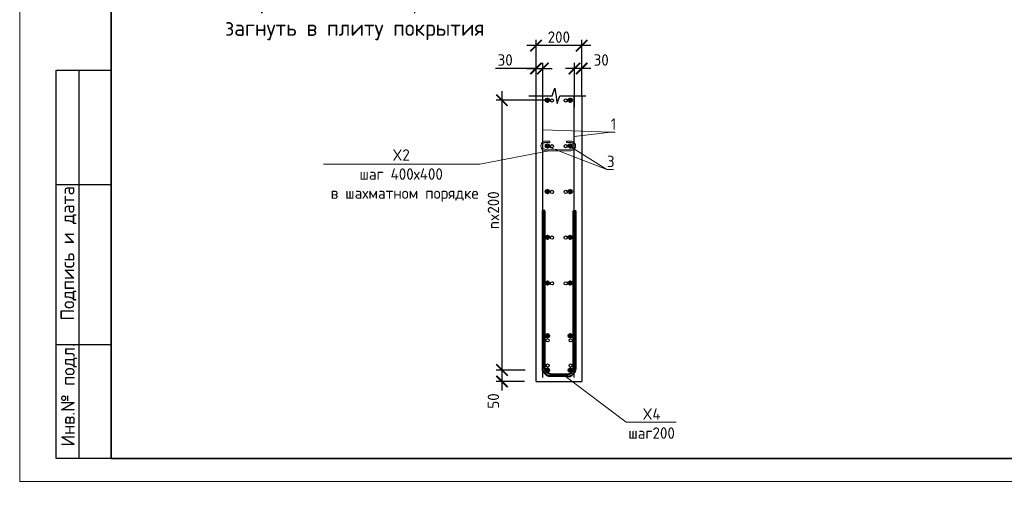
# Model space of a CAD drawing. Header units: millimetres. Extents: x 247266 to 730847, y -636031 to 10052.
# Tile 70 of 256: x 450479 to 472041, y -331769 to -321142. Entities that reach past the tile are written whole.
import ezdxf
from ezdxf.enums import TextEntityAlignment as Align

# ---------------------------------------------------------------- set-up
doc = ezdxf.new("R2010")
doc.units = ezdxf.units.MM
for name, color, linetype, lineweight in [('0.35 ___', 7, 'Continuous', 35), ('0.4 ___', 7, 'Continuous', 40), ('Арм_хомуты', 7, 'Continuous', 18), ('Арм_шпильки', 7, 'Continuous', 18), ('Арматура', 7, 'Continuous', 40), ('Надписи', 7, 'Continuous', 18), ('подоснова', 7, 'Continuous', 5), ('Текст', 7, 'Continuous', 25), ('ТОНКИЕ', 7, 'Continuous', 9)]:
    doc.layers.add(name, color=color, linetype=linetype, lineweight=lineweight)
doc.layers.add('РАЗМЕРЫ', color=7, linetype='Continuous')
doc.layers.add('ТОЛСТЫЕ_ОСНОВНЫЕ', color=7, linetype='Continuous')
doc.styles.add('GOST 2.304', font='CS_Gost2304.shx')
doc.styles.add('GOST-2.304_Type-B', font='GOST_Common.ttf')
doc.styles.add('style1', font='GOST_Common.ttf', dxfattribs={"height": 500})
doc.dimstyles.new('СПДС', dxfattribs={"dimscale": 100, "dimtxt": 2.5, "dimasz": 2.5, "dimexe": 1.25, "dimexo": 0, "dimtad": 1, "dimdec": 0, "dimtxsty": 'GOST-2.304_Type-B', "dimblk": 'ARCHTICK', "dimcen": 2.5, "dimdle": 2, "dimadec": 0, "dimazin": 2, "dimtfac": 0.75, "dimtdec": 0, "dimtmove": 1, "dimatfit": 3, "dimfxl": 1, "dimtolj": 1, "dimarcsym": 1})

# ---------------------------------------------------------------- blocks, each defined once
blk = doc.blocks.new('_ArchTick')
at = {"color": 0, "linetype": 'ByBlock', "const_width": 0.15}
blk.add_lwpolyline([(-0.5, -0.5), (0.5, 0.5)], dxfattribs=at)
blk = doc.blocks.new('*D1077')
at = {"color": 0, "lineweight": -2}
for p, q in [((455722, -316063), (455722, -314563)), ((455722, -314763), (455847, -314763)), ((455722, -315863), (455847, -315863))]:
    blk.add_line(p, q, dxfattribs=at)
at = {"layer": 'DEFPOINTS', "color": 0, "ltscale": 100}
for p in [(455722, -314763), (455722, -314763), (455722, -315863)]:
    blk.add_point(p, dxfattribs=at)
at = {"color": 0, "lineweight": -2, "ltscale": 100, "xscale": 250, "yscale": 250, "zscale": 250}
for p, rotation in [((455722, -314763), 90), ((455722, -315863), 270)]:
    blk.add_blockref('_ArchTick', p, dxfattribs=dict(at, rotation=rotation))
at = {"color": 0, "lineweight": 0, "ltscale": 100, "insert": (455497, -315313), "char_height": 250, "width": 83333.33, "attachment_point": 5, "rotation": 90, "style": 'GOST-2.304_Type-B'}
blk.add_mtext('\\A1;1100', dxfattribs=at)
blk = doc.blocks.new('*D1078')
at = {"color": 0, "lineweight": -2}
for p, q in [((455722, -314963), (455722, -311563)), ((455722, -311763), (455847, -311763)), ((455722, -314763), (455847, -314763))]:
    blk.add_line(p, q, dxfattribs=at)
at = {"layer": 'DEFPOINTS', "color": 0, "ltscale": 100}
for p in [(455722, -311763), (455722, -311763), (455722, -314763)]:
    blk.add_point(p, dxfattribs=at)
at = {"color": 0, "lineweight": -2, "ltscale": 100, "xscale": 250, "yscale": 250, "zscale": 250}
for p, rotation in [((455722, -311763), 90), ((455722, -314763), 270)]:
    blk.add_blockref('_ArchTick', p, dxfattribs=dict(at, rotation=rotation))
at = {"color": 0, "lineweight": 0, "ltscale": 100, "insert": (455497, -313288), "char_height": 250, "width": 83333.33, "attachment_point": 5, "rotation": 90, "style": 'GOST-2.304_Type-B'}
blk.add_mtext('\\A1;3000', dxfattribs=at)
blk = doc.blocks.new('*D1079')
at = {"color": 0, "lineweight": -2}
for p, q in [((455722, -311963), (455722, -308463)), ((455298, -308663), (455847, -308663)), ((455722, -311763), (455847, -311763))]:
    blk.add_line(p, q, dxfattribs=at)
at = {"layer": 'DEFPOINTS', "color": 0, "ltscale": 100}
for p in [(455298, -308663), (455722, -308663), (455722, -311763)]:
    blk.add_point(p, dxfattribs=at)
at = {"color": 0, "lineweight": -2, "ltscale": 100, "xscale": 250, "yscale": 250, "zscale": 250}
for p, rotation in [((455722, -308663), 90), ((455722, -311763), 270)]:
    blk.add_blockref('_ArchTick', p, dxfattribs=dict(at, rotation=rotation))
at = {"color": 0, "lineweight": 0, "ltscale": 100, "insert": (455497, -310213), "char_height": 250, "width": 83333.33, "attachment_point": 5, "rotation": 90, "style": 'GOST-2.304_Type-B'}
blk.add_mtext('\\A1;3100', dxfattribs=at)
blk = doc.blocks.new('*U3691')
at = {"layer": 'ТОЛСТЫЕ_ОСНОВНЫЕ'}
for p, q in [((8, 5), (8, 90)), ((8, 90), (20, 90)), ((13, 5), (13, 90)), ((8, 65), (20, 65)), ((8, 30), (20, 30)), ((20, 5), (8, 5))]:
    blk.add_line(p, q, dxfattribs=at)
at = {"layer": 'ТОЛСТЫЕ_ОСНОВНЫЕ', "lineweight": 35}
blk.add_lwpolyline([(20, 5), (415, 5), (415, 292), (20, 292)], close=True, dxfattribs=at)
at = {"layer": 'ТОНКИЕ'}
blk.add_lwpolyline([(0, 0), (420, 0), (420, 297), (0, 297)], close=True, dxfattribs=at)
at = {"layer": 'Текст', "style": 'style1'}
for s, p in [('Подпись и дата', (10.68, 49.93)), ('Инв.№ подл.', (10.79, 18.96))]:
    blk.add_text(s, height=3, rotation=90, dxfattribs=at).set_placement(p, align=Align.MIDDLE)
blk = doc.blocks.new('*D1718')
at = {"layer": 'DEFPOINTS', "color": 0, "ltscale": 100}
for p in [(461786, -321710), (461786, -322810), (462786, -322810)]:
    blk.add_point(p, dxfattribs=at)
at = {"layer": 'РАЗМЕРЫ', "color": 0, "lineweight": -2}
for p, q in [((462986, -321710), (461586, -321710)), ((461786, -322810), (461786, -321585)), ((462786, -322810), (462786, -321585))]:
    blk.add_line(p, q, dxfattribs=at)
at = {"layer": 'РАЗМЕРЫ', "color": 0, "lineweight": -2, "ltscale": 100, "xscale": 250, "yscale": 250, "zscale": 250, "rotation": 180}
blk.add_blockref('_ArchTick', (461786, -321710), dxfattribs=at)
at = {"layer": 'РАЗМЕРЫ', "color": 0, "lineweight": -2, "ltscale": 100, "xscale": 250, "yscale": 250, "zscale": 250}
blk.add_blockref('_ArchTick', (462786, -321710), dxfattribs=at)
at = {"layer": 'РАЗМЕРЫ', "color": 0, "lineweight": 0, "ltscale": 100, "insert": (462286, -321523), "char_height": 250, "attachment_point": 5, "style": 'GOST-2.304_Type-B'}
blk.add_mtext('\\A1;200', dxfattribs=at)
blk = doc.blocks.new('*D1719')
at = {"layer": 'DEFPOINTS', "color": 0, "ltscale": 100}
for p in [(462036, -322904), (461040, -328810), (461550, -328810)]:
    blk.add_point(p, dxfattribs=at)
at = {"layer": 'РАЗМЕРЫ', "color": 0, "lineweight": -2}
for p, q in [((461040, -322704), (461040, -329010)), ((462036, -322904), (460915, -322904)), ((461550, -328810), (460915, -328810))]:
    blk.add_line(p, q, dxfattribs=at)
at = {"layer": 'РАЗМЕРЫ', "color": 0, "lineweight": -2, "ltscale": 100, "xscale": 250, "yscale": 250, "zscale": 250}
for p, rotation in [((461040, -322904), 90), ((461040, -328810), 270)]:
    blk.add_blockref('_ArchTick', p, dxfattribs=dict(at, rotation=rotation))
at = {"layer": 'РАЗМЕРЫ', "color": 0, "lineweight": 0, "ltscale": 100, "insert": (460853, -325310), "char_height": 250, "attachment_point": 5, "rotation": 90, "style": 'GOST-2.304_Type-B'}
blk.add_mtext('\\A1;nx200', dxfattribs=at)
blk = doc.blocks.new('*D1720')
at = {"layer": 'DEFPOINTS', "color": 0, "ltscale": 100}
for p in [(461550, -328810), (461040, -329060), (461536, -329060)]:
    blk.add_point(p, dxfattribs=at)
at = {"layer": 'РАЗМЕРЫ', "color": 0, "lineweight": -2}
for p, q in [((461040, -328610), (461040, -329260)), ((461550, -328810), (460915, -328810)), ((461536, -329060), (460915, -329060))]:
    blk.add_line(p, q, dxfattribs=at)
at = {"layer": 'РАЗМЕРЫ', "color": 0, "lineweight": -2, "ltscale": 100, "xscale": 250, "yscale": 250, "zscale": 250}
for p, rotation in [((461040, -328810), 90), ((461040, -329060), 270)]:
    blk.add_blockref('_ArchTick', p, dxfattribs=dict(at, rotation=rotation))
at = {"layer": 'РАЗМЕРЫ', "color": 0, "lineweight": 0, "ltscale": 100, "insert": (460853, -329487), "char_height": 250, "attachment_point": 5, "rotation": 90, "style": 'GOST-2.304_Type-B'}
blk.add_mtext('\\A1;50', dxfattribs=at)
blk = doc.blocks.new('*D1721')
at = {"layer": 'DEFPOINTS', "color": 0, "ltscale": 100}
for p in [(462629, -322210), (462786, -322810), (462629, -323059)]:
    blk.add_point(p, dxfattribs=at)
at = {"layer": 'РАЗМЕРЫ', "color": 0, "lineweight": -2}
for p, q in [((462629, -323059), (462629, -322085)), ((462786, -322810), (462786, -322085)), ((462986, -322210), (462429, -322210))]:
    blk.add_line(p, q, dxfattribs=at)
at = {"layer": 'РАЗМЕРЫ', "color": 0, "lineweight": -2, "ltscale": 100, "xscale": 250, "yscale": 250, "zscale": 250, "rotation": 180}
blk.add_blockref('_ArchTick', (462629, -322210), dxfattribs=at)
at = {"layer": 'РАЗМЕРЫ', "color": 0, "lineweight": -2, "ltscale": 100, "xscale": 250, "yscale": 250, "zscale": 250}
blk.add_blockref('_ArchTick', (462786, -322210), dxfattribs=at)
at = {"layer": 'РАЗМЕРЫ', "color": 0, "lineweight": 0, "ltscale": 100, "insert": (463213, -322023), "char_height": 250, "attachment_point": 5, "style": 'GOST-2.304_Type-B'}
blk.add_mtext('\\A1;30', dxfattribs=at)
blk = doc.blocks.new('*D1722')
at = {"layer": 'DEFPOINTS', "color": 0, "ltscale": 100}
for p in [(461937, -322210), (461786, -323060), (461937, -323070)]:
    blk.add_point(p, dxfattribs=at)
at = {"layer": 'РАЗМЕРЫ', "color": 0, "lineweight": -2}
for p, q in [((461786, -323060), (461786, -322085)), ((461937, -323070), (461937, -322085)), ((461786, -322210), (460897, -322210)), ((461586, -322210), (462137, -322210))]:
    blk.add_line(p, q, dxfattribs=at)
at = {"layer": 'РАЗМЕРЫ', "color": 0, "lineweight": -2, "ltscale": 100, "xscale": 250, "yscale": 250, "zscale": 250, "rotation": 180}
blk.add_blockref('_ArchTick', (461786, -322210), dxfattribs=at)
at = {"layer": 'РАЗМЕРЫ', "color": 0, "lineweight": -2, "ltscale": 100, "xscale": 250, "yscale": 250, "zscale": 250}
blk.add_blockref('_ArchTick', (461937, -322210), dxfattribs=at)
at = {"layer": 'РАЗМЕРЫ', "color": 0, "lineweight": 0, "ltscale": 100, "insert": (461110, -322023), "char_height": 250, "attachment_point": 5, "style": 'GOST-2.304_Type-B'}
blk.add_mtext('\\A1;30', dxfattribs=at)
blk = doc.blocks.new('*U1515')
for p, q in [((-8, 0), (-7.1, 7.2)), ((-7.1, 7.2), (-4.3, 14)), ((-4.3, 14), (0.1, 19.8)), ((0.1, 19.8), (5.9, 24.3)), ((5.9, 24.3), (12.7, 27.1)), ((12.7, 27.1), (19.9, 28.1)), ((43.9, 28.1), (19.9, 28.1)), ((19.9, 20.1), (43.9, 20.1)), ((43.9, 20.1), (43.9, 28.1)), ((142.1, 28.4), (166.1, 28.5)), ((142.1, 20.4), (142.1, 28.4)), ((166.1, 20.5), (142.1, 20.4)), ((173.3, 27.6), (166.1, 28.5)), ((180.1, 24.8), (173.3, 27.6)), ((185.9, 20.3), (180.1, 24.8)), ((190.4, 14.6), (185.9, 20.3)), ((193.2, 7.8), (190.4, 14.6)), ((194.2, 0.6), (193.2, 7.8)), ((193.2, -6.7), (194.2, 0.6)), ((-7, -7.3), (-8, 0)), ((-4.2, -14), (-7, -7.3)), ((0.3, -19.8), (-4.2, -14)), ((6.1, -24.2), (0.3, -19.8)), ((12.8, -27), (6.1, -24.2)), ((20.1, -27.9), (12.8, -27)), ((20.1, -27.9), (166.3, -27.5)), ((166.3, -27.5), (173.5, -26.5)), ((173.5, -26.5), (180.2, -23.7)), ((180.2, -23.7), (186, -19.3)), ((186, -19.3), (190.5, -13.4)), ((190.5, -13.4), (193.2, -6.7))]:
    blk.add_line(p, q)
at = {"color": 0, "linetype": 'ByBlock', "lineweight": -2}
for p, q in [((0, 0), (0.7, 5.2)), ((0.7, 5.2), (2.6, 10)), ((2.6, 10), (5.8, 14.2)), ((5.8, 14.2), (9.9, 17.3)), ((9.9, 17.3), (14.8, 19.4)), ((14.8, 19.4), (19.9, 20.1)), ((171.3, 19.8), (166.1, 20.5)), ((176.1, 17.8), (171.3, 19.8)), ((180.3, 14.7), (176.1, 17.8)), ((183.5, 10.5), (180.3, 14.7)), ((185.5, 5.7), (183.5, 10.5)), ((186.2, 0.5), (185.5, 5.7)), ((185.5, -4.6), (186.2, 0.5)), ((0.7, -5.2), (0, 0)), ((2.7, -10), (0.7, -5.2)), ((5.9, -14.1), (2.7, -10)), ((10.1, -17.3), (5.9, -14.1)), ((14.9, -19.3), (10.1, -17.3)), ((20.1, -19.9), (14.9, -19.3)), ((20.1, -19.9), (166.2, -19.5)), ((166.2, -19.5), (171.4, -18.8)), ((171.4, -18.8), (176.2, -16.8)), ((176.2, -16.8), (180.4, -13.6)), ((180.4, -13.6), (183.5, -9.5)), ((183.5, -9.5), (185.5, -4.6))]:
    blk.add_line(p, q, dxfattribs=at)
at = {"style": 'GOST 2.304', "oblique": 15, "flags": 9}
for tag, p in [('ПОЗИЦИЯ', (118, -56.6)), ('ДИАМЕТР', (117.8, -62.2)), ('ДЛИНА', (118.1, -72.5)), ('КЛАСС', (118, -67.8)), ('МАССА', (118.7, -78.2))]:
    blk.add_attdef(tag, p, '', height=2.5, dxfattribs=at)
blk = doc.blocks.new('*U134')
at = {"color": 0, "linetype": 'ByBlock', "lineweight": -2}
for p, q in [((-72.3, 25), (-72.3, 714.4)), ((-62.3, 714.4), (-72.3, 714.4)), ((-62.3, 25), (-62.3, 714.4)), ((62.3, 25), (62.3, 714.4)), ((62.3, 714.4), (72.3, 714.4)), ((72.3, 25), (72.3, 714.4)), ((-71.1, 15.9), (-72.3, 25)), ((-67.6, 7.5), (-71.1, 15.9)), ((-62, 0.3), (-67.6, 7.5)), ((-61.4, 18.5), (-62.3, 25)), ((-54.8, -5.3), (-62, 0.3)), ((-58.9, 12.5), (-61.4, 18.5)), ((-55, 7.3), (-58.9, 12.5)), ((-49.8, 3.3), (-55, 7.3)), ((-43.8, 0.9), (-49.8, 3.3)), ((-37.3, 0), (-43.8, 0.9)), ((-37.3, 0), (37.3, 0)), ((37.3, 0), (43.8, 0.9)), ((43.8, 0.9), (49.8, 3.3)), ((49.8, 3.3), (55, 7.3)), ((54.8, -5.3), (62, 0.3)), ((55, 7.3), (58.9, 12.5)), ((58.9, 12.5), (61.4, 18.5)), ((61.4, 18.5), (62.3, 25)), ((62, 0.3), (67.6, 7.5)), ((67.6, 7.5), (71.1, 15.9)), ((71.1, 15.9), (72.3, 25)), ((-46.4, -8.8), (-54.8, -5.3)), ((-37.3, -10), (-46.4, -8.8)), ((37.3, -10), (-37.3, -10)), ((37.3, -10), (46.4, -8.8)), ((46.4, -8.8), (54.8, -5.3))]:
    blk.add_line(p, q, dxfattribs=at)
at = {"style": 'GOST 2.304', "oblique": 15, "flags": 9}
for tag, p in [('ПОЗИЦИЯ', (1021, -185)), ('ДИАМЕТР', (1021.3, -189.3)), ('КЛАСС', (1021.6, -193.8)), ('ДЛИНА', (1022, -198.5)), ('МАССА', (1022.3, -203.9))]:
    blk.add_attdef(tag, p, '', height=2.5, dxfattribs=at)

msp = doc.modelspace()

# ---------------------------------------------------------------- hatches: boundary and pattern name
at = {"layer": 'Арматура'}
h = msp.add_hatch(color=256, dxfattribs=at)
h.dxf.hatch_style = 1
h.paths.add_polyline_path([(461996.16, -322904.38, -1), (462076.16, -322904.38, -1)])
h = msp.add_hatch(color=256, dxfattribs=at)
h.dxf.hatch_style = 1
h.paths.add_polyline_path([(462576.16, -322904.38, 1), (462496.16, -322904.38, 1)])
h = msp.add_hatch(color=256, dxfattribs=at)
h.dxf.hatch_style = 1
h.paths.add_polyline_path([(461996.16, -323904.38, -1), (462076.16, -323904.38, -1)])
h = msp.add_hatch(color=256, dxfattribs=at)
h.dxf.hatch_style = 1
h.paths.add_polyline_path([(462576.16, -323904.38, 1), (462496.16, -323904.38, 1)])
h = msp.add_hatch(color=256, dxfattribs=at)
h.dxf.hatch_style = 1
h.paths.add_polyline_path([(461996.16, -324904.38, -1), (462076.16, -324904.38, -1)])
h = msp.add_hatch(color=256, dxfattribs=at)
h.dxf.hatch_style = 1
h.paths.add_polyline_path([(462576.16, -324904.38, 1), (462496.16, -324904.38, 1)])
h = msp.add_hatch(color=256, dxfattribs=at)
h.dxf.hatch_style = 1
h.paths.add_polyline_path([(461996.16, -325904.38, -1), (462076.16, -325904.38, -1)])
h = msp.add_hatch(color=256, dxfattribs=at)
h.dxf.hatch_style = 1
h.paths.add_polyline_path([(462576.16, -325904.38, 1), (462496.16, -325904.38, 1)])
h = msp.add_hatch(color=256, dxfattribs=at)
h.dxf.hatch_style = 1
h.paths.add_polyline_path([(461996.16, -326904.38, -1), (462076.16, -326904.38, -1)])
h = msp.add_hatch(color=256, dxfattribs=at)
h.dxf.hatch_style = 1
h.paths.add_polyline_path([(462576.16, -326904.38, 1), (462496.16, -326904.38, 1)])
h = msp.add_hatch(color=256, dxfattribs=at)
h.dxf.hatch_style = 1
h.paths.add_polyline_path([(461996.16, -328060.38, -1), (462076.16, -328060.38, -1)])
h = msp.add_hatch(color=256, dxfattribs=at)
h.dxf.hatch_style = 1
h.paths.add_polyline_path([(462576.16, -328060.38, 1), (462496.16, -328060.38, 1)])
h = msp.add_hatch(color=256, dxfattribs=at)
h.dxf.hatch_style = 1
h.paths.add_polyline_path([(461996.16, -328810.27, 1), (462076.16, -328810.27, 1)])
h = msp.add_hatch(color=256, dxfattribs=at)
h.dxf.hatch_style = 1
h.paths.add_polyline_path([(462576.16, -328810.27, -1), (462496.16, -328810.27, -1)])

# ---------------------------------------------------------------- linework, layer by layer
at = {"layer": '0.35 ___', "lineweight": 30, "ltscale": 100}
for p, q in [((461936.96, -328971.55, -3100), (461936.96, -322810.38, -3100)), ((462623.04, -328971.55, -3100), (462623.04, -322810.38, -3100))]:
    msp.add_line(p, q, dxfattribs=at)
at = {"layer": '0.4 ___', "lineweight": 25, "ltscale": 0.1}
for p, q in [((461786.16, -329060.27, -3100), (461786.16, -322810.38, -3100)), ((462786.16, -322810.38, -3100), (462786.16, -329060.27, -3100))]:
    msp.add_line(p, q, dxfattribs=at)
at = {"layer": '0.4 ___', "lineweight": 25, "ltscale": 0.1, "elevation": -3100}
msp.add_lwpolyline([(461786.16, -329060.27), (462786.16, -329060.27)], dxfattribs=at)
at = {"layer": 'Арматура'}
for centre in [(462036.16, -322904.38, -3100), (462536.16, -322904.38, -3100), (462036.16, -323904.38, -3100), (462536.16, -323904.38, -3100), (462036.16, -324904.38, -3100), (462536.16, -324904.38, -3100), (462036.16, -325904.38, -3100), (462536.16, -325904.38, -3100), (462036.16, -326904.38, -3100), (462536.16, -326904.38, -3100), (462036.16, -328060.38, -3100), (462536.16, -328060.38, -3100), (462036.16, -328810.27, -3100), (462536.16, -328810.27, -3100)]:
    msp.add_circle(centre, 40, dxfattribs=at)
at = {"layer": 'подоснова', "lineweight": 15, "ltscale": 0.3}
for p, q in [((461936.96, -323555.45, -3100), (463424.39, -323600.89, -3100)), ((462623.04, -323696.56, -3100), (463424.39, -323600.89, -3100)), ((462623.04, -323696.56, -3100), (463424.39, -323600.89, -3100)), ((462623.04, -323696.56, -3100), (463424.39, -323600.89, -3100)), ((462623.04, -323696.56, -3100), (463424.39, -323600.89, -3100)), ((463424.39, -323600.89, -3100), (463424.49, -323600.89, -3100)), ((463424.53, -323600.89, -3100), (463519.61, -323600.89, -3100)), ((462074.14, -324009.04, -3100), (460557.51, -324303.65, -3100)), ((462074.14, -324009.04, -3100), (460557.51, -324303.65, -3100)), ((462074.14, -324009.04, -3100), (460557.51, -324303.65, -3100)), ((462073.46, -323928.17, -3100), (463339.76, -324418.37, -3100)), ((462536.16, -323913.74, -3100), (463339.76, -324418.37, -3100)), ((462536.16, -323913.74, -3100), (463339.76, -324418.37, -3100)), ((462536.16, -323913.74, -3100), (463339.76, -324418.37, -3100)), ((457129.04, -324303.32, -3100), (460558.95, -324303.32, -3100)), ((460557.51, -324303.65, -3100), (460557.41, -324303.65, -3100)), ((463339.76, -324418.37, -3100), (463339.86, -324418.37, -3100)), ((463339.92, -324418.12, -3100), (463485.05, -324418.12, -3100)), ((462420.52, -328946.49, -3100), (463758.88, -329946.76, -3100)), ((462420.52, -328946.49, -3100), (463758.88, -329946.76, -3100)), ((462420.52, -328946.49, -3100), (463758.88, -329946.76, -3100)), ((463758.88, -329946.76, -3100), (463758.98, -329946.76, -3100)), ((463759.52, -329946.76, -3100), (464855.6, -329946.76, -3100))]:
    msp.add_line(p, q, dxfattribs=at)
at = {"layer": 'РАЗМЕРЫ', "elevation": -3100}
msp.add_lwpolyline([(461629.84, -322810.37), (462139.81, -322810.38), (462196.06, -322641.63), (462252.31, -322979.13), (462308.56, -322810.38), (462879.84, -322810.38)], dxfattribs=at)
at = {"layer": 'РАЗМЕРЫ', "linetype": 'Continuous', "lineweight": 30}
for centre in [(462135.9, -322910.27, -7700), (462437.63, -322910.27, -7700), (462135.9, -323910.27, -7700), (462437.63, -323910.27, -7700), (462135.9, -324910.27, -7700), (462437.63, -324910.27, -7700), (462135.9, -325910.27, -7700), (462437.63, -325910.27, -7700), (462135.9, -326910.27, -7700), (462437.63, -326910.27, -7700), (462039.28, -328158.54, -6700), (462543.93, -328158.54, -6700), (462039.28, -328710.27, -6700), (462543.93, -328710.27, -6700)]:
    msp.add_circle(centre, 35, dxfattribs=at)

# ---------------------------------------------------------------- block references
at = {"xscale": 100, "yscale": 100, "zscale": 100}
msp.add_blockref('*U3691', (450478.53, -331247.41, 3100), dxfattribs=at)
at = {"layer": 'Арм_хомуты', "lineweight": 40, "xscale": 5, "yscale": 5, "zscale": 5}
msp.add_blockref('*U134', (462292.97, -328896.49, -3100), dxfattribs=at)
at = {"layer": 'Арм_шпильки', "xscale": 3.75, "yscale": 3.75, "zscale": 3.75}
msp.add_blockref('*U1515', (461922.75, -323905.41, -3100), dxfattribs=at)

# ---------------------------------------------------------------- texts
at = {"layer": 'Надписи', "ltscale": 0.3, "insert": (457712.63, -319978.64, -760), "char_height": 350, "attachment_point": 2, "style": 'GOST-2.304_Type-B'}
msp.add_mtext('на заштрихованном участке \\Pвертикальные стержни\\P загнуть в плиту покрытия', dxfattribs=at)
at = {"layer": 'подоснова', "ltscale": 0.3, "char_height": 250, "attachment_point": 2, "style": 'GOST-2.304_Type-B'}
for s, insert in [('1', (463482.03, -323300.89, -3100)), ('X2\\Pшаг 400х400\\P в шахматном порядке', (458832.45, -323978.32, -3100)), ('3', (463422.42, -324118.12, -3100)), ('X4\\Pшаг200', (464317.02, -329646.76, -3100))]:
    msp.add_mtext(s, dxfattribs=dict(at, insert=insert))

# ---------------------------------------------------------------- dimensions: what is measured, and where the dimension line sits
at = {"lineweight": 0}
for base, p1, p2, picture, middle in [((455721.85, -308662.98, -1120), (455721.85, -311762.98, -1120), (455298.32, -308662.98, -1120), '*D1079', (455721.85, -310212.98, -1120)), ((455721.85, -311762.98, -1120), (455721.85, -314762.98, -1120), (455721.85, -311762.98, -1120), '*D1078', (455721.85, -313288.13, -1120)), ((455721.85, -314762.98, -1120), (455721.85, -315862.98, -1120), (455721.85, -314762.98, -1120), '*D1077', (455721.85, -315312.98, -1120))]:
    dim = msp.add_linear_dim(base=base, p1=p1, p2=p2, angle=90, dimstyle='СПДС', override={"dimgap": 1}, dxfattribs=at)
    dim.commit()
    dim.dimension.update_dxf_attribs({"geometry": picture, "text_midpoint": middle, "dimtype": 160})
at = {"layer": 'РАЗМЕРЫ', "lineweight": 0}
dim = msp.add_linear_dim(base=(461786.16, -321710.38, -3100), p1=(462786.16, -322810.38, -3100), p2=(461786.16, -322810.38, -3100), angle=180, dimstyle='СПДС', override={"dimlfac": 0.2, "dimtofl": 0}, dxfattribs=at)
dim.commit()
dim.dimension.update_dxf_attribs({"geometry": '*D1718', "text_midpoint": (462286.16, -321522.76, -3100)})
for base, p1, p2, angle, override, picture, middle in [((461936.91, -322210.38, -3100), (461786.16, -323060.38, -3100), (461936.91, -323069.69, -3100), 180, {"dimlfac": 0.2, "dimrnd": 5, "dimtofl": 0}, '*D1722', (461109.59, -322210.38, -3100)), ((462629.37, -322210.38, -3100), (462786.16, -322810.38, -3100), (462629.37, -323059.32, -3100), 180, {"dimlfac": 0.2, "dimrnd": 5, "dimtofl": 0}, '*D1721', (463212.73, -322210.38, -3100)), ((461040.16, -329060.27, -3100), (461550.22, -328810.27, -3100), (461536.16, -329060.27, -3100), 270, {"dimlfac": 0.2, "dimtofl": 0}, '*D1720', (461040.16, -329486.84, -3100))]:
    dim = msp.add_linear_dim(base=base, p1=p1, p2=p2, angle=angle, dimstyle='СПДС', override=override, dxfattribs=at)
    dim.commit()
    dim.dimension.update_dxf_attribs({"geometry": picture, "text_midpoint": middle, "dimtype": 160})
dim = msp.add_linear_dim(base=(461040.16, -328810.27, -3100), p1=(462036.16, -322904.38, -3100), p2=(461550.22, -328810.27, -3100), angle=270, text='nx200', dimstyle='СПДС', override={"dimlfac": 0.2, "dimtofl": 0}, dxfattribs=at)
dim.commit()
dim.dimension.update_dxf_attribs({"geometry": '*D1719', "text_midpoint": (461040.16, -325310.27, -3100), "dimtype": 160})

doc.saveas('drawing.dxf')
